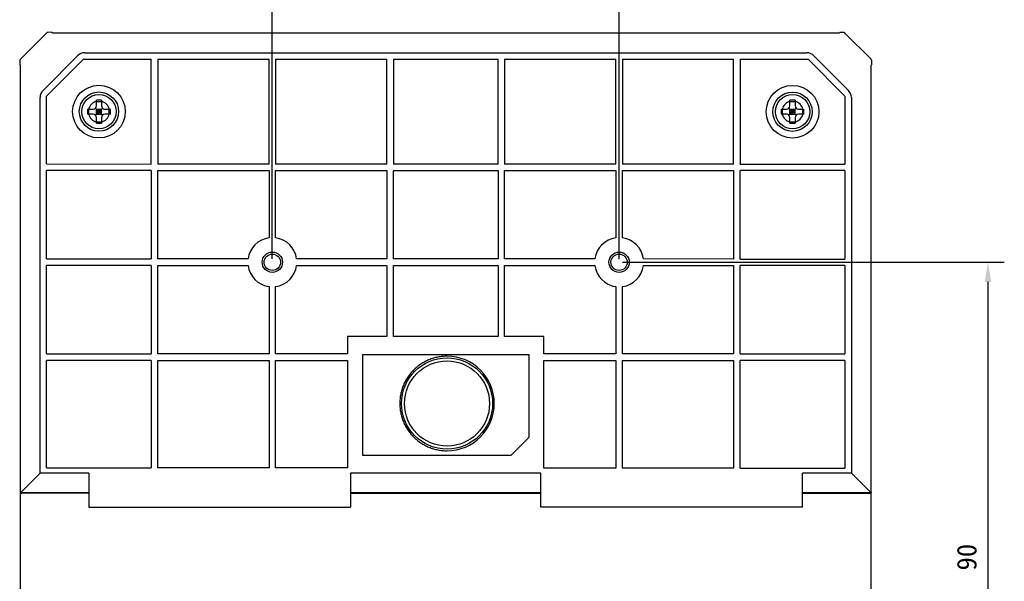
# Model space of a CAD drawing. Header units: millimetres. Extents: x -206 to 633, y -81 to 435.
# Tile 42 of 43: x 369 to 520, y 175 to 261. Entities that reach past the tile are written whole.
import ezdxf

# ---------------------------------------------------------------- set-up
doc = ezdxf.new("R2010")
doc.units = ezdxf.units.MM
doc.header["$LTSCALE"] = 23.1
doc.header["$PDMODE"] = 3
doc.header["$PDSIZE"] = 8
doc.layers.get('0').update_dxf_attribs({"linetype": 'CONTINUOUS'})
doc.layers.get('Defpoints').update_dxf_attribs({"linetype": 'CONTINUOUS'})
doc.layers.add('06_ALL_SURFS', color=7, linetype='CONTINUOUS')
doc.layers.add('51__DRAFT_DIMS', color=7, linetype='CONTINUOUS')
doc.styles.get("Standard").update_dxf_attribs({"font": 'simfang.ttf'})
doc.dimstyles.new('DIMSTYLE_1', dxfattribs={"dimtxt": 3, "dimasz": 3, "dimexe": 2.5, "dimexo": 0.5, "dimgap": 0.75, "dimtad": 1, "dimdsep": 46, "dimtxsty": 'STANDARD', "dimblk": '_FILLED', "dimblk1": '_FILLED', "dimblk2": '_FILLED', "dimcen": 0.09, "dimclrt": 3, "dimazin": 2, "dimtp": 0.3, "dimtm": 0.3, "dimtfac": 1, "dimtofl": 0, "dimtmove": 0, "dimatfit": 3, "dimldrblk": '_FILLED', "dimfxl": 1, "dimtolj": 1, "dimarcsym": 0})

# ---------------------------------------------------------------- blocks, each defined once
blk = doc.blocks.new('_FILLED')
at = {"color": 0, "linetype": 'ByBlock'}
blk.add_solid([(0, 0), (-1, 0.167), (-1, -0.167)], dxfattribs=at)
blk = doc.blocks.new('*D1')
at = {"layer": '51__DRAFT_DIMS', "color": 0, "lineweight": -2}
for p, q in [((408, 224.39), (408, 269.57)), ((461, 224.38), (461, 269.57)), ((411, 267.07), (458, 267.07))]:
    blk.add_line(p, q, dxfattribs=at)
at = {"layer": 'Defpoints', "color": 0}
for p in [(461, 267.07), (408, 223.89), (461, 223.88)]:
    blk.add_point(p, dxfattribs=at)
at = {"layer": '51__DRAFT_DIMS', "color": 0, "linetype": 'ByBlock', "lineweight": -2, "xscale": 3, "yscale": 3, "zscale": 3, "rotation": 180}
blk.add_blockref('_FILLED', (408, 267.07), dxfattribs=at)
at = {"layer": '51__DRAFT_DIMS', "color": 0, "linetype": 'ByBlock', "lineweight": -2, "xscale": 3, "yscale": 3, "zscale": 3}
blk.add_blockref('_FILLED', (461, 267.07), dxfattribs=at)
at = {"layer": '51__DRAFT_DIMS', "color": 3, "insert": (434.46, 271.82), "char_height": 3, "attachment_point": 2, "line_spacing_factor": 0.9}
blk.add_mtext('\\A1;53', dxfattribs=at)
blk = doc.blocks.new('*D2')
at = {"layer": '51__DRAFT_DIMS', "color": 0, "lineweight": -2}
for p, q in [((461.5, 223.88), (519.87, 223.88)), ((517.37, 220.88), (517.37, 136.88)), ((461.49, 133.88), (519.87, 133.88))]:
    blk.add_line(p, q, dxfattribs=at)
at = {"layer": 'Defpoints', "color": 0}
for p in [(461, 223.88), (460.99, 133.88), (517.37, 133.88)]:
    blk.add_point(p, dxfattribs=at)
at = {"layer": '51__DRAFT_DIMS', "color": 0, "linetype": 'ByBlock', "lineweight": -2, "xscale": 3, "yscale": 3, "zscale": 3}
for p, rotation in [((517.37, 223.88), 90), ((517.37, 133.88), 270)]:
    blk.add_blockref('_FILLED', p, dxfattribs=dict(at, rotation=rotation))
at = {"layer": '51__DRAFT_DIMS', "color": 3, "insert": (512.62, 178.84), "char_height": 3, "attachment_point": 2, "rotation": 90, "line_spacing_factor": 0.9}
blk.add_mtext('\\A1;90', dxfattribs=at)

msp = doc.modelspace()

# ---------------------------------------------------------------- linework, layer by layer
at = {"layer": '06_ALL_SURFS', "color": 7}
for p, q in [((369.56, 254.96), (373.441, 258.84)), ((374.21, 259.008), (373.713, 258.995)), ((374.423, 258.898), (374.34, 258.965)), ((494.591, 258.885), (374.423, 258.899)), ((494.674, 258.951), (494.591, 258.885)), ((494.791, 258.994), (494.804, 258.994)), ((494.804, 258.994), (494.804, 258.994)), ((495.3, 258.981), (494.804, 258.994)), ((495.58, 258.821), (495.484, 258.902)), ((495.573, 258.826), (499.453, 254.945)), ((379.33, 255.894), (489.683, 255.881)), ((369.569, 254.971), (369.484, 254.872)), ((373.006, 250.189), (378.211, 255.393)), ((379.126, 254.894), (373.505, 249.273)), ((379.126, 254.894), (389.506, 254.893)), ((389.504, 238.892), (389.506, 254.893)), ((390.506, 254.893), (390.504, 238.892)), ((390.506, 254.893), (407.506, 254.891)), ((407.504, 238.89), (407.506, 254.891)), ((408.506, 254.891), (408.504, 238.89)), ((408.506, 254.891), (425.506, 254.889)), ((425.504, 238.888), (425.506, 254.889)), ((426.506, 254.889), (426.504, 238.888)), ((426.506, 254.889), (442.506, 254.887)), ((442.504, 238.886), (442.506, 254.887)), ((443.506, 254.887), (443.504, 238.886)), ((443.506, 254.887), (460.506, 254.885)), ((460.504, 238.884), (460.506, 254.885)), ((461.506, 254.885), (461.504, 238.884)), ((461.506, 254.885), (478.506, 254.883)), ((478.504, 238.882), (478.506, 254.883)), ((479.506, 254.882), (479.504, 238.882)), ((479.506, 254.882), (489.886, 254.881)), ((495.507, 249.26), (489.886, 254.881)), ((490.802, 255.38), (496.005, 250.175)), ((499.621, 254.176), (499.607, 254.673)), ((369.435, 254.061), (369.501, 253.978)), ((369.486, 103.808), (369.499, 253.978)), ((499.493, 103.795), (499.511, 253.968)), ((499.511, 253.963), (499.577, 254.046)), ((372.498, 191.681), (372.505, 249.07)), ((373.504, 238.894), (373.505, 249.273)), ((381.105, 247.793), (381.106, 248.64)), ((381.106, 248.448), (381.906, 248.448)), ((381.906, 248.64), (381.905, 247.793)), ((487.105, 247.781), (487.106, 248.628)), ((487.106, 248.436), (487.906, 248.436)), ((487.906, 248.628), (487.905, 247.781)), ((495.507, 249.26), (495.505, 238.88)), ((496.507, 249.056), (496.5, 191.667)), ((379.758, 247.293), (380.605, 247.293)), ((379.95, 246.493), (379.95, 247.293)), ((380.959, 246.346), (382.052, 247.439)), ((380.959, 247.439), (382.052, 246.346)), ((381.105, 246.493), (381.105, 247.293)), ((381.105, 247.293), (381.905, 247.293)), ((381.105, 246.893), (381.905, 246.893)), ((381.505, 246.493), (381.505, 247.293)), ((381.905, 246.493), (381.905, 247.293)), ((382.405, 247.293), (383.253, 247.293)), ((383.061, 246.493), (383.061, 247.293)), ((485.758, 247.281), (486.605, 247.281)), ((485.95, 246.481), (485.95, 247.281)), ((486.959, 246.334), (488.052, 247.427)), ((486.959, 247.427), (488.052, 246.334)), ((487.105, 246.481), (487.105, 247.281)), ((487.105, 247.281), (487.905, 247.281)), ((487.105, 246.881), (487.905, 246.881)), ((487.505, 246.481), (487.505, 247.281)), ((487.905, 246.481), (487.905, 247.281)), ((488.405, 247.281), (489.253, 247.28)), ((489.061, 246.48), (489.061, 247.28)), ((380.605, 246.493), (379.758, 246.493)), ((381.105, 246.493), (381.905, 246.493)), ((381.105, 245.145), (381.105, 245.993)), ((381.105, 245.337), (381.905, 245.337)), ((381.905, 245.993), (381.905, 245.145)), ((383.253, 246.493), (382.405, 246.493)), ((486.605, 246.481), (485.758, 246.481)), ((487.105, 246.481), (487.905, 246.481)), ((487.105, 245.133), (487.105, 245.981)), ((487.105, 245.325), (487.905, 245.325)), ((487.905, 245.981), (487.905, 245.133)), ((489.253, 246.48), (488.405, 246.481)), ((373.502, 224.394), (373.503, 237.894)), ((389.504, 237.892), (373.503, 237.894)), ((373.504, 238.894), (389.504, 238.892)), ((389.504, 237.892), (389.503, 224.392)), ((390.503, 224.392), (390.504, 237.892)), ((407.504, 238.89), (390.504, 238.892)), ((390.504, 237.892), (407.504, 237.89)), ((407.504, 237.89), (407.503, 227.606)), ((408.503, 227.606), (408.504, 237.89)), ((425.504, 238.888), (408.504, 238.89)), ((408.504, 237.89), (425.504, 237.888)), ((425.504, 237.888), (425.503, 224.388)), ((426.503, 224.388), (426.504, 237.888)), ((442.504, 238.886), (426.504, 238.888)), ((426.504, 237.888), (442.504, 237.886)), ((442.504, 237.886), (442.503, 224.386)), ((443.503, 224.386), (443.504, 237.886)), ((460.504, 238.884), (443.504, 238.886)), ((443.504, 237.886), (460.504, 237.884)), ((460.504, 237.884), (460.503, 227.6)), ((461.503, 227.6), (461.504, 237.884)), ((478.504, 238.882), (461.504, 238.884)), ((461.504, 237.884), (478.504, 237.882)), ((478.504, 237.882), (478.503, 224.382)), ((479.503, 224.382), (479.504, 237.882)), ((479.504, 238.882), (495.505, 238.88)), ((495.505, 237.88), (479.504, 237.882)), ((495.505, 237.88), (495.504, 224.38)), ((373.502, 224.394), (389.503, 224.392)), ((404.286, 224.39), (390.503, 224.392)), ((425.503, 224.388), (411.719, 224.389)), ((442.503, 224.386), (426.503, 224.388)), ((457.286, 224.384), (443.503, 224.386)), ((478.503, 224.382), (464.719, 224.383)), ((479.503, 224.382), (495.504, 224.38)), ((373.5, 209.894), (373.502, 223.394)), ((389.503, 223.392), (373.502, 223.394)), ((389.503, 223.392), (389.501, 209.892)), ((390.501, 209.892), (390.503, 223.392)), ((390.503, 223.392), (404.286, 223.39)), ((411.719, 223.389), (425.503, 223.388)), ((425.503, 223.388), (425.501, 212.549)), ((426.501, 212.548), (426.503, 223.388)), ((426.503, 223.388), (442.503, 223.386)), ((442.503, 223.386), (442.501, 212.547)), ((443.501, 212.546), (443.503, 223.386)), ((443.503, 223.386), (457.286, 223.384)), ((464.719, 223.383), (478.503, 223.382)), ((478.503, 223.382), (478.501, 209.882)), ((479.501, 209.882), (479.503, 223.382)), ((495.504, 223.38), (479.503, 223.382)), ((495.504, 223.38), (495.502, 209.88)), ((407.502, 220.173), (407.501, 209.89)), ((408.501, 209.89), (408.502, 220.173)), ((460.502, 220.167), (460.501, 209.884)), ((461.501, 209.884), (461.502, 220.167)), ((419.494, 212.549), (419.493, 209.888)), ((425.501, 212.549), (419.494, 212.549)), ((442.501, 212.547), (426.501, 212.548)), ((449.509, 212.546), (443.501, 212.546)), ((449.509, 209.885), (449.509, 212.546)), ((373.5, 209.894), (389.501, 209.892)), ((407.501, 209.89), (390.501, 209.892)), ((419.493, 209.888), (408.501, 209.89)), ((421.801, 209.812), (421.799, 194.412)), ((421.801, 209.812), (447.201, 209.809)), ((447.201, 209.809), (447.2, 197.127)), ((460.501, 209.884), (449.509, 209.885)), ((478.501, 209.882), (461.501, 209.884)), ((479.501, 209.882), (495.502, 209.88)), ((373.498, 192.465), (373.5, 208.894)), ((389.501, 208.892), (373.5, 208.894)), ((389.501, 208.892), (389.499, 192.463)), ((390.499, 192.463), (390.501, 208.892)), ((390.501, 208.892), (407.501, 208.89)), ((407.501, 208.89), (407.499, 192.461)), ((408.499, 192.461), (408.501, 208.89)), ((408.501, 208.89), (419.493, 208.888)), ((419.493, 208.888), (419.491, 192.46)), ((449.507, 192.457), (449.509, 208.885)), ((449.509, 208.885), (460.501, 208.884)), ((460.501, 208.884), (460.499, 192.455)), ((461.499, 192.455), (461.501, 208.884)), ((461.501, 208.884), (478.501, 208.882)), ((478.501, 208.882), (478.499, 192.453)), ((479.499, 192.453), (479.501, 208.882)), ((495.502, 208.88), (479.501, 208.882)), ((495.502, 208.88), (495.5, 192.451)), ((447.2, 197.127), (444.482, 194.41)), ((421.799, 194.412), (444.482, 194.41)), ((369.548, 188.732), (372.498, 191.681)), ((379.945, 191.68), (372.498, 191.681)), ((373.498, 192.465), (389.499, 192.463)), ((379.945, 191.68), (379.945, 186.465)), ((407.499, 192.461), (390.499, 192.463)), ((419.491, 192.46), (408.499, 192.461)), ((419.945, 191.676), (419.945, 186.46)), ((449.053, 191.673), (419.945, 191.676)), ((449.052, 186.457), (449.053, 191.673)), ((460.499, 192.455), (449.507, 192.457)), ((478.499, 192.453), (461.499, 192.455)), ((479.499, 192.453), (495.5, 192.451)), ((489.052, 186.452), (489.053, 191.668)), ((496.5, 191.667), (489.053, 191.668)), ((496.5, 191.667), (499.449, 188.717)), ((379.945, 188.673), (369.694, 188.667)), ((379.945, 188.593), (369.694, 188.594)), ((449.052, 188.665), (419.945, 188.669)), ((449.052, 188.585), (419.945, 188.588)), ((499.304, 188.652), (489.052, 188.661)), ((499.304, 188.579), (489.052, 188.581)), ((379.945, 186.465), (419.945, 186.46)), ((489.052, 186.452), (449.052, 186.457))]:
    msp.add_line(p, q, dxfattribs=at)
for points in [[(373.713, 258.995), (373.703, 258.994), (373.693, 258.993), (373.683, 258.992), (373.673, 258.991), (373.663, 258.989), (373.653, 258.986), (373.643, 258.983), (373.633, 258.98), (373.624, 258.977), (373.614, 258.973), (373.605, 258.969), (373.596, 258.964), (373.587, 258.96), (373.578, 258.954), (373.57, 258.949), (373.561, 258.943), (373.553, 258.937), (373.546, 258.931), (373.538, 258.924), (373.531, 258.917), (373.438, 258.837)], [(495.484, 258.902), (495.477, 258.909), (495.469, 258.916), (495.461, 258.922), (495.453, 258.928), (495.445, 258.934), (495.437, 258.94), (495.428, 258.945), (495.419, 258.95), (495.41, 258.954), (495.401, 258.959), (495.391, 258.962), (495.382, 258.966), (495.372, 258.969), (495.362, 258.972), (495.353, 258.974), (495.343, 258.976), (495.333, 258.978), (495.322, 258.979), (495.312, 258.98), (495.302, 258.981), (495.3, 258.981)], [(369.484, 254.872), (369.477, 254.864), (369.47, 254.857), (369.464, 254.849), (369.458, 254.841), (369.452, 254.832), (369.446, 254.824), (369.441, 254.815), (369.436, 254.806), (369.432, 254.797), (369.427, 254.788), (369.424, 254.779), (369.42, 254.769), (369.417, 254.759), (369.414, 254.75), (369.412, 254.74), (369.41, 254.73), (369.408, 254.72), (369.407, 254.71), (369.406, 254.7), (369.405, 254.69), (369.392, 254.191)], [(499.607, 254.673), (499.607, 254.683), (499.606, 254.693), (499.605, 254.703), (499.603, 254.713), (499.601, 254.723), (499.599, 254.733), (499.596, 254.743), (499.593, 254.753), (499.59, 254.762), (499.586, 254.772), (499.582, 254.781), (499.577, 254.79), (499.572, 254.799), (499.567, 254.808), (499.562, 254.816), (499.556, 254.825), (499.55, 254.833), (499.543, 254.84), (499.537, 254.848), (499.53, 254.855), (499.447, 254.951)]]:
    msp.add_lwpolyline(points, dxfattribs=at)
for centre, radius in [((381.505, 246.893), 4.025), ((381.505, 246.893), 3), ((487.505, 246.881), 4.025), ((487.505, 246.881), 3), ((381.505, 246.893), 2.625), ((487.505, 246.881), 2.625), ((408.003, 223.89), 1.55), ((408.003, 223.89), 1.25), ((461.003, 223.884), 1.55), ((461.003, 223.884), 1.25)]:
    msp.add_circle(centre, radius, dxfattribs=at)
at = {"layer": '06_ALL_SURFS', "color": 4}
for radius in [6.963, 6.499]:
    msp.add_circle((434.701, 202.311), radius, dxfattribs=at)
at = {"layer": '06_ALL_SURFS', "color": 7}
for centre, radius, start, end in [((374.215, 258.808), 0.2, 51.41623, 91.55627), ((494.798, 258.794), 0.2, 93.18041, 129.00524), ((369.592, 254.186), 0.2, 178.43065, 218.56987), ((499.421, 254.171), 0.2, 321.41623, 1.55627), ((381.474, 187.125), 61.517, 89.97105, 90.3436), ((381.523, 187.125), 61.517, 89.64332, 90.01588), ((487.474, 187.113), 61.517, 89.97105, 90.3436), ((487.523, 187.113), 61.517, 89.64332, 90.01588), ((449.542, 246.885), 69.786, 179.66505, 180.32187), ((380.605, 247.793), 0.5, 269.99346, 359.99346), ((382.405, 247.793), 0.5, 179.99346, 269.99346), ((313.468, 246.9), 69.786, 359.66505, 0.32187), ((555.542, 246.873), 69.786, 179.66505, 180.32187), ((486.605, 247.781), 0.5, 269.99346, 359.99346), ((488.405, 247.781), 0.5, 179.99346, 269.99346), ((419.468, 246.888), 69.786, 359.66505, 0.32187), ((380.605, 245.993), 0.5, 359.99346, 89.99346), ((382.405, 245.993), 0.5, 89.99346, 179.99346), ((486.605, 245.981), 0.5, 359.99346, 89.99346), ((488.405, 245.981), 0.5, 89.99346, 179.99346), ((381.488, 306.661), 61.517, 269.64332, 270.01588), ((381.536, 306.661), 61.517, 269.97105, 270.3436), ((487.488, 306.648), 61.517, 269.64332, 270.01588), ((487.536, 306.648), 61.517, 269.97105, 270.3436), ((408.003, 223.89), 3.75, 97.65572, 172.3312), ((408.003, 223.89), 3.75, 7.65572, 82.3312), ((461.003, 223.884), 3.75, 97.65572, 172.3312), ((461.003, 223.884), 3.75, 7.65572, 82.3312), ((408.003, 223.89), 3.75, 187.65572, 262.3312), ((408.003, 223.89), 3.75, 277.65572, 352.3312), ((461.003, 223.884), 3.75, 187.65572, 262.3312), ((461.003, 223.884), 3.75, 277.65572, 352.3312), ((434.702, 202.311), 7.222, 270.0625, 89.92442)]:
    msp.add_arc(centre, radius, start, end, dxfattribs=at)
at = {"layer": '06_ALL_SURFS', "color": 4}
for centre, radius, start, end in [((374.216, 258.809), 0.199, 26.66866, 27.59225), ((494.795, 258.797), 0.196, 152.08606, 153.43758), ((369.59, 254.185), 0.199, 242.39527, 243.31875), ((381.505, 246.893), 1.625, 104.24349, 165.74343), ((381.505, 246.893), 1.625, 14.24349, 75.74343), ((487.505, 246.881), 1.625, 104.24349, 165.74343), ((487.505, 246.881), 1.625, 14.24349, 75.74343), ((381.505, 246.893), 1.625, 194.24349, 255.74343), ((381.505, 246.893), 1.625, 284.24349, 345.74343), ((487.505, 246.881), 1.625, 194.24349, 255.74343), ((487.505, 246.881), 1.625, 284.24349, 345.74343)]:
    msp.add_arc(centre, radius, start, end, dxfattribs=at)
at = {"layer": '06_ALL_SURFS', "color": 7}
for centre, major_axis, start_param, end_param in [((379.381, 253.015), (-0.098, 2.878), -0.0238226, 0.575231), ((489.631, 253.002), (0.099, 2.878), -0.575231, 0.0238226), ((375.384, 249.019), (2.878, -0.099), 2.5663617, 3.1654152), ((493.627, 249.005), (2.878, 0.098), -0.0238226, 0.575231)]:
    msp.add_ellipse(centre, major_axis=major_axis, ratio=0.6944469, start_param=start_param, end_param=end_param, dxfattribs=at)
for points, knots in [([(434.711, 209.532), (434.475, 209.532), (434.002, 209.509), (433.299, 209.407), (432.61, 209.235), (431.94, 208.996), (431.298, 208.693), (430.689, 208.328), (430.118, 207.906), (429.591, 207.429), (429.113, 206.903), (428.69, 206.333), (428.324, 205.724), (428.02, 205.082), (427.781, 204.413), (427.608, 203.724), (427.504, 203.021), (427.469, 202.312), (427.503, 201.602), (427.608, 200.9), (427.78, 200.21), (428.02, 199.542), (428.324, 198.9), (428.689, 198.29), (429.112, 197.72), (429.59, 197.194), (430.116, 196.717), (430.687, 196.294), (431.297, 195.929), (431.939, 195.626), (432.608, 195.387), (433.298, 195.215), (434, 195.112), (434.473, 195.089), (434.71, 195.089)], [0, 0, 0, 0, 0.0312197, 0.0624892, 0.0937552, 0.125005, 0.1562501, 0.1874989, 0.2187499, 0.2500001, 0.2812503, 0.3125, 0.34375, 0.3750002, 0.4062498, 0.4375002, 0.4687499, 0.5, 0.5312501, 0.5624998, 0.5937502, 0.6249998, 0.65625, 0.6875, 0.7187497, 0.7499999, 0.7812501, 0.8125011, 0.8437499, 0.874995, 0.9062448, 0.9375108, 0.9687803, 1, 1, 1, 1]), ([(369.494, 188.865), (369.494, 188.852), (369.496, 188.827), (369.512, 188.777), (369.536, 188.744), (369.555, 188.725)], [0, 0, 0, 0, 0.2371153, 0.4792785, 1, 1, 1, 1]), ([(369.494, 188.787), (369.494, 188.765), (369.502, 188.72), (369.54, 188.657), (369.593, 188.616), (369.648, 188.598), (369.678, 188.594), (369.694, 188.594)], [0, 0, 0, 0, 0.2140612, 0.4425253, 0.7015937, 0.8477202, 1, 1, 1, 1]), ([(369.548, 188.732), (369.557, 188.723), (369.576, 188.706), (369.61, 188.685), (369.65, 188.671), (369.679, 188.667), (369.694, 188.667)], [0, 0, 0, 0, 0.2269537, 0.4698171, 0.7307821, 1, 1, 1, 1]), ([(499.504, 188.772), (499.504, 188.751), (499.495, 188.705), (499.458, 188.642), (499.404, 188.602), (499.35, 188.583), (499.319, 188.579), (499.304, 188.579)], [0, 0, 0, 0, 0.2140611, 0.4425255, 0.7015967, 0.8477206, 1, 1, 1, 1]), ([(499.304, 188.652), (499.318, 188.652), (499.347, 188.656), (499.388, 188.67), (499.422, 188.691), (499.441, 188.708), (499.449, 188.717)], [0, 0, 0, 0, 0.2692179, 0.5301829, 0.7730463, 1, 1, 1, 1]), ([(499.449, 188.717), (499.458, 188.727), (499.474, 188.747), (499.497, 188.79), (499.504, 188.826), (499.504, 188.85)], [0, 0, 0, 0, 0.2690209, 0.5195716, 1, 1, 1, 1])]:
    msp.add_open_spline(points, degree=3, knots=knots, dxfattribs=at)

# ---------------------------------------------------------------- dimensions: what is measured, and where the dimension line sits
at = {"layer": '51__DRAFT_DIMS', "color": 4}
dim = msp.add_linear_dim(base=(461.003, 267.067), p1=(408.003, 223.89), p2=(461.003, 223.884), dimstyle='DIMSTYLE_1', dxfattribs=at)
dim.commit()
dim.dimension.update_dxf_attribs({"geometry": '*D1', "text_midpoint": (434.465, 267.067), "dimtype": 160})
dim = msp.add_linear_dim(base=(517.37, 133.884), p1=(461.003, 223.884), p2=(460.992, 133.884), angle=270, dimstyle='DIMSTYLE_1', dxfattribs=at)
dim.commit()
dim.dimension.update_dxf_attribs({"geometry": '*D2', "text_midpoint": (517.37, 178.84), "dimtype": 160})

doc.saveas('drawing.dxf')
